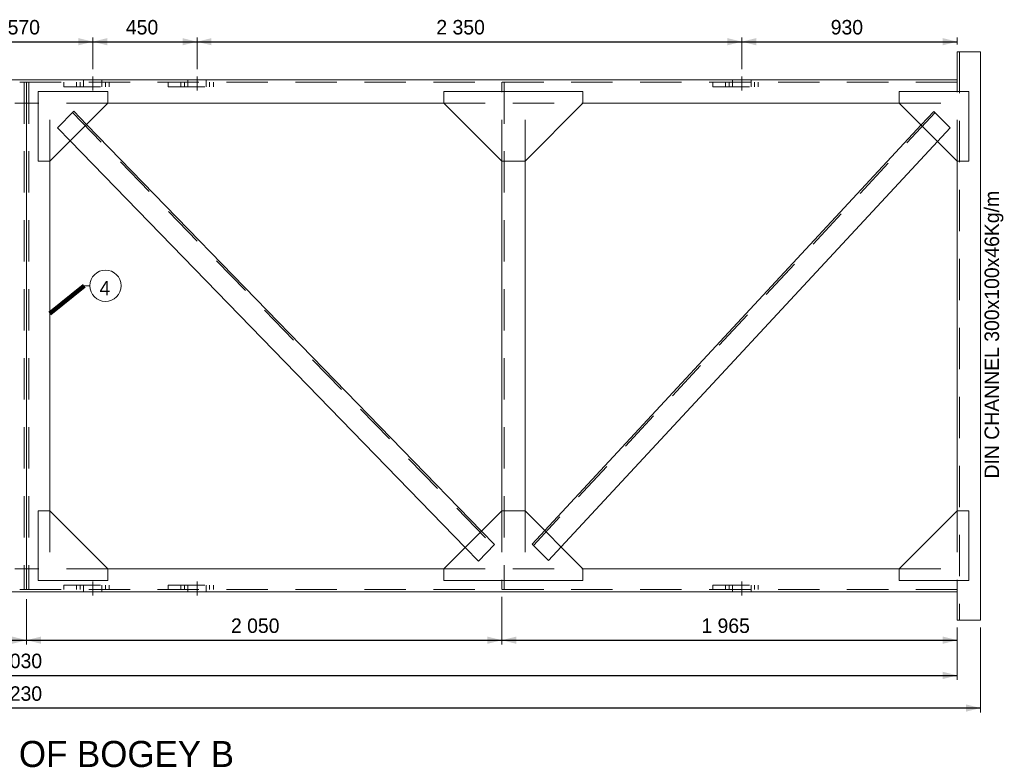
# Model space of a CAD drawing. Header units: millimetres. Extents: x -33820 to -12795, y -745548 to -730698.
# Tile 4 of 25: x -28570 to -24322, y -740404 to -737194. Entities that reach past the tile are written whole.
import ezdxf
from ezdxf.enums import TextEntityAlignment as Align

# ---------------------------------------------------------------- set-up
doc = ezdxf.new("R2010")
doc.units = ezdxf.units.MM
doc.header["$MEASUREMENT"] = 0
for name, pattern in [('DGN Style 2', [297.392727, 178.435636, -118.957091]), ('DGN Style 4', [476.125756, 237.914182, -118.957091, 0.297393, -118.957091]), ('DGN Style 5', [208.174909, 89.217818, -118.957091])]:
    doc.linetypes.add(name, pattern=pattern)
doc.styles.add('Style-ENGINEERING', font='ENGINEERING.shx')
doc.styles.add('Style-ENGINEERING_0', font='ENGINEERING.shx')
doc.dimstyles.new('MetricMM', dxfattribs={"dimtxt": 3, "dimasz": 3, "dimexe": 1.5, "dimexo": 1.5, "dimgap": 1.5, "dimtad": 1, "dimdec": 0, "dimzin": 7, "dimtxsty": 'Style-ENGINEERING_0', "dimcen": 0.09, "dimclrd": 1, "dimclre": 1, "dimclrt": 7, "dimadec": 0, "dimazin": 3, "dimtfac": 1, "dimtdec": 0, "dimtofl": 0, "dimtmove": 0, "dimatfit": 3, "dimfxl": 1, "dimtzin": 7, "dimlwd": -1, "dimlwe": 0, "dimarcsym": 0})

# ---------------------------------------------------------------- blocks, each defined once
blk = doc.blocks.new('*D345')
at = {"color": 1, "linetype": 'Continuous', "lineweight": 0, "transparency": 16777216}
for p, q in [((-7282.3, -1559.5), (-7282.3, -1764.9)), ((-5232.3, -1569.5), (-5232.3, -1764.9))]:
    blk.add_line(p, q, dxfattribs=at)
at = {"color": 1, "linetype": 'Continuous', "transparency": 16777216}
blk.add_line((-7282.3, -1746.2), (-5232.3, -1746.2), dxfattribs=at)
at = {"color": 1, "linetype": 'Continuous', "lineweight": 0, "transparency": 16777216}
blk.add_solid([(-7219.8, -1761.8), (-7282.3, -1746.2), (-7219.8, -1730.6)], dxfattribs=at)
at = {"color": 1, "linetype": 'Continuous', "lineweight": 0, "transparency": 16777216, "extrusion": (0, 0, -1)}
blk.add_solid([(5294.8, -1730.6), (5232.3, -1746.2), (5294.8, -1761.8)], dxfattribs=at)
at = {"layer": 'Defpoints', "color": 7, "linetype": 'Continuous', "lineweight": 0, "transparency": 16777216}
for p in [(-7282.3, -1528.3), (-5232.3, -1538.3), (-6257.3, -1746.2), (-5232.3, -1746.2)]:
    blk.add_point(p, dxfattribs=at)
at = {"color": 7, "linetype": 'Continuous', "lineweight": 0, "transparency": 16777216, "style": 'Style-ENGINEERING'}
blk.add_text('2 050', height=62.5, dxfattribs=at).set_placement((-6400.7, -1683.7), align=Align.MIDDLE_LEFT)
blk = doc.blocks.new('*D346')
at = {"color": 1, "linetype": 'Continuous', "lineweight": 0, "transparency": 16777216}
for p, q in [((-5232.3, -1569.5), (-5232.3, -1764.9)), ((-3182.3, -1559.5), (-3182.3, -1764.9))]:
    blk.add_line(p, q, dxfattribs=at)
at = {"color": 1, "linetype": 'Continuous', "transparency": 16777216}
blk.add_line((-5232.3, -1746.2), (-3182.3, -1746.2), dxfattribs=at)
at = {"color": 1, "linetype": 'Continuous', "lineweight": 0, "transparency": 16777216}
blk.add_solid([(-5169.8, -1761.8), (-5232.3, -1746.2), (-5169.8, -1730.6)], dxfattribs=at)
at = {"color": 1, "linetype": 'Continuous', "lineweight": 0, "transparency": 16777216, "extrusion": (0, 0, -1)}
blk.add_solid([(3244.8, -1730.6), (3182.3, -1746.2), (3244.8, -1761.8)], dxfattribs=at)
at = {"layer": 'Defpoints', "color": 7, "linetype": 'Continuous', "lineweight": 0, "transparency": 16777216}
for p in [(-3182.3, -1528.3), (-5232.3, -1538.3), (-4207.3, -1746.2), (-3182.3, -1746.2)]:
    blk.add_point(p, dxfattribs=at)
at = {"color": 7, "linetype": 'Continuous', "lineweight": 0, "transparency": 16777216, "style": 'Style-ENGINEERING'}
blk.add_text('2 050', height=62.5, dxfattribs=at).set_placement((-4350.7, -1683.7), align=Align.MIDDLE_LEFT)
blk = doc.blocks.new('*D347')
at = {"color": 1, "linetype": 'Continuous', "lineweight": 0, "transparency": 16777216}
for p, q in [((-3182.3, -1559.5), (-3182.3, -1764.9)), ((-1217.4, -1690.8), (-1217.4, -1764.9))]:
    blk.add_line(p, q, dxfattribs=at)
at = {"color": 1, "linetype": 'Continuous', "transparency": 16777216}
blk.add_line((-3182.3, -1746.2), (-1217.4, -1746.2), dxfattribs=at)
at = {"color": 1, "linetype": 'Continuous', "lineweight": 0, "transparency": 16777216}
blk.add_solid([(-3119.8, -1761.8), (-3182.3, -1746.2), (-3119.8, -1730.6)], dxfattribs=at)
at = {"color": 1, "linetype": 'Continuous', "lineweight": 0, "transparency": 16777216, "extrusion": (0, 0, -1)}
blk.add_solid([(1279.9, -1730.6), (1217.4, -1746.2), (1279.9, -1761.8)], dxfattribs=at)
at = {"layer": 'Defpoints', "color": 7, "linetype": 'Continuous', "lineweight": 0, "transparency": 16777216}
for p in [(-3182.3, -1528.3), (-1217.4, -1659.5), (-2199.8, -1746.2), (-1217.4, -1746.2)]:
    blk.add_point(p, dxfattribs=at)
at = {"color": 7, "linetype": 'Continuous', "lineweight": 0, "transparency": 16777216, "style": 'Style-ENGINEERING'}
blk.add_text('1 965', height=62.5, dxfattribs=at).set_placement((-2321.4, -1683.7), align=Align.MIDDLE_LEFT)
blk = doc.blocks.new('*D348')
at = {"color": 1, "linetype": 'Continuous', "lineweight": 0, "transparency": 16777216}
for p, q in [((-9347.3, -1690.8), (-9347.3, -2057.6)), ((-1117.3, -1690.8), (-1117.3, -2057.6))]:
    blk.add_line(p, q, dxfattribs=at)
at = {"color": 1, "linetype": 'Continuous', "transparency": 16777216}
blk.add_line((-1117.3, -2038.8), (-9347.3, -2038.8), dxfattribs=at)
at = {"color": 1, "linetype": 'Continuous', "lineweight": 0, "transparency": 16777216}
blk.add_solid([(-9284.8, -2054.4), (-9347.3, -2038.8), (-9284.8, -2023.2)], dxfattribs=at)
at = {"color": 1, "linetype": 'Continuous', "lineweight": 0, "transparency": 16777216, "extrusion": (0, 0, -1)}
blk.add_solid([(1179.8, -2023.2), (1117.3, -2038.8), (1179.8, -2054.4)], dxfattribs=at)
at = {"layer": 'Defpoints', "color": 7, "linetype": 'Continuous', "lineweight": 0, "transparency": 16777216}
for p in [(-9347.3, -1659.5), (-1117.3, -1659.5), (-9347.3, -2038.8), (-5232.3, -2038.8)]:
    blk.add_point(p, dxfattribs=at)
at = {"color": 7, "linetype": 'Continuous', "lineweight": 0, "transparency": 16777216, "style": 'Style-ENGINEERING'}
blk.add_text('8 230', height=62.5, dxfattribs=at).set_placement((-5374.7, -1976.3), align=Align.MIDDLE_LEFT)
blk = doc.blocks.new('*D349')
at = {"color": 1, "linetype": 'Continuous', "lineweight": 0, "transparency": 16777216}
for p, q in [((-9247.1, -1690.8), (-9247.1, -1916.7)), ((-1217.4, -1690.8), (-1217.4, -1916.7))]:
    blk.add_line(p, q, dxfattribs=at)
at = {"color": 1, "linetype": 'Continuous', "transparency": 16777216}
blk.add_line((-9247.1, -1898), (-1217.4, -1898), dxfattribs=at)
at = {"color": 1, "linetype": 'Continuous', "lineweight": 0, "transparency": 16777216}
blk.add_solid([(-9184.6, -1913.6), (-9247.1, -1898), (-9184.6, -1882.4)], dxfattribs=at)
at = {"color": 1, "linetype": 'Continuous', "lineweight": 0, "transparency": 16777216, "extrusion": (0, 0, -1)}
blk.add_solid([(1279.9, -1882.4), (1217.4, -1898), (1279.9, -1913.6)], dxfattribs=at)
at = {"layer": 'Defpoints', "color": 7, "linetype": 'Continuous', "lineweight": 0, "transparency": 16777216}
for p in [(-9247.1, -1659.5), (-1217.4, -1659.5), (-5232.3, -1898), (-1217.4, -1898)]:
    blk.add_point(p, dxfattribs=at)
at = {"color": 7, "linetype": 'Continuous', "lineweight": 0, "transparency": 16777216, "style": 'Style-ENGINEERING'}
blk.add_text('8 030', height=62.5, dxfattribs=at).set_placement((-5374.7, -1835.5), align=Align.MIDDLE_LEFT)
blk = doc.blocks.new('*D361')
at = {"color": 1, "linetype": 'Continuous', "lineweight": 0, "transparency": 16777216}
for p, q in [((-5517.3, 715.2), (-5517.3, 852.7)), ((-4947.3, 715.2), (-4947.3, 852.7))]:
    blk.add_line(p, q, dxfattribs=at)
at = {"color": 1, "linetype": 'Continuous', "transparency": 16777216}
blk.add_line((-5517.3, 833.9), (-4947.3, 833.9), dxfattribs=at)
at = {"color": 1, "linetype": 'Continuous', "lineweight": 0, "transparency": 16777216}
blk.add_solid([(-5454.8, 818.3), (-5517.3, 833.9), (-5454.8, 849.5)], dxfattribs=at)
at = {"color": 1, "linetype": 'Continuous', "lineweight": 0, "transparency": 16777216, "extrusion": (0, 0, -1)}
blk.add_solid([(5009.8, 849.5), (4947.3, 833.9), (5009.8, 818.3)], dxfattribs=at)
at = {"layer": 'Defpoints', "color": 7, "linetype": 'Continuous', "lineweight": 0, "transparency": 16777216}
for p in [(-5232.3, 833.9), (-4947.3, 833.9), (-5517.3, 684), (-4947.3, 684)]:
    blk.add_point(p, dxfattribs=at)
at = {"color": 7, "linetype": 'Continuous', "lineweight": 0, "transparency": 16777216, "style": 'Style-ENGINEERING'}
blk.add_text('570', height=62.5, dxfattribs=at).set_placement((-5314.2, 896.4), align=Align.MIDDLE_LEFT)
blk = doc.blocks.new('*D362')
at = {"color": 1, "linetype": 'Continuous', "lineweight": 0, "transparency": 16777216}
for p, q in [((-4947.3, 715.2), (-4947.3, 852.7)), ((-4497.3, 715.2), (-4497.3, 852.7))]:
    blk.add_line(p, q, dxfattribs=at)
at = {"color": 1, "linetype": 'Continuous', "transparency": 16777216}
blk.add_line((-4947.3, 833.9), (-4497.3, 833.9), dxfattribs=at)
at = {"color": 1, "linetype": 'Continuous', "lineweight": 0, "transparency": 16777216}
blk.add_solid([(-4884.8, 818.3), (-4947.3, 833.9), (-4884.8, 849.5)], dxfattribs=at)
at = {"color": 1, "linetype": 'Continuous', "lineweight": 0, "transparency": 16777216, "extrusion": (0, 0, -1)}
blk.add_solid([(4559.8, 849.5), (4497.3, 833.9), (4559.8, 818.3)], dxfattribs=at)
at = {"layer": 'Defpoints', "color": 7, "linetype": 'Continuous', "lineweight": 0, "transparency": 16777216}
for p in [(-4722.3, 833.9), (-4497.3, 833.9), (-4947.3, 684), (-4497.3, 684)]:
    blk.add_point(p, dxfattribs=at)
at = {"color": 7, "linetype": 'Continuous', "lineweight": 0, "transparency": 16777216, "style": 'Style-ENGINEERING'}
blk.add_text('450', height=62.5, dxfattribs=at).set_placement((-4804.2, 896.4), align=Align.MIDDLE_LEFT)
blk = doc.blocks.new('*D363')
at = {"color": 1, "linetype": 'Continuous', "lineweight": 0, "transparency": 16777216}
for p, q in [((-4497.3, 715.2), (-4497.3, 852.7)), ((-2147.3, 715.2), (-2147.3, 852.7))]:
    blk.add_line(p, q, dxfattribs=at)
at = {"color": 1, "linetype": 'Continuous', "transparency": 16777216}
blk.add_line((-4497.3, 833.9), (-2147.3, 833.9), dxfattribs=at)
at = {"color": 1, "linetype": 'Continuous', "lineweight": 0, "transparency": 16777216}
blk.add_solid([(-4434.8, 818.3), (-4497.3, 833.9), (-4434.8, 849.5)], dxfattribs=at)
at = {"color": 1, "linetype": 'Continuous', "lineweight": 0, "transparency": 16777216, "extrusion": (0, 0, -1)}
blk.add_solid([(2209.8, 849.5), (2147.3, 833.9), (2209.8, 818.3)], dxfattribs=at)
at = {"layer": 'Defpoints', "color": 7, "linetype": 'Continuous', "lineweight": 0, "transparency": 16777216}
for p in [(-3322.3, 833.9), (-2147.3, 833.9), (-4497.3, 684), (-2147.3, 684)]:
    blk.add_point(p, dxfattribs=at)
at = {"color": 7, "linetype": 'Continuous', "lineweight": 0, "transparency": 16777216, "style": 'Style-ENGINEERING'}
blk.add_text('2 350', height=62.5, dxfattribs=at).set_placement((-3464.7, 896.4), align=Align.MIDDLE_LEFT)
blk = doc.blocks.new('*D364')
at = {"color": 1, "linetype": 'Continuous', "lineweight": 0, "transparency": 16777216}
for p, q in [((-2147.3, 715.2), (-2147.3, 852.7)), ((-1217.4, 821.5), (-1217.4, 852.7))]:
    blk.add_line(p, q, dxfattribs=at)
at = {"color": 1, "linetype": 'Continuous', "transparency": 16777216}
blk.add_line((-2147.3, 833.9), (-1217.4, 833.9), dxfattribs=at)
at = {"color": 1, "linetype": 'Continuous', "lineweight": 0, "transparency": 16777216}
blk.add_solid([(-2084.8, 818.3), (-2147.3, 833.9), (-2084.8, 849.5)], dxfattribs=at)
at = {"color": 1, "linetype": 'Continuous', "lineweight": 0, "transparency": 16777216, "extrusion": (0, 0, -1)}
blk.add_solid([(1279.9, 849.5), (1217.4, 833.9), (1279.9, 818.3)], dxfattribs=at)
at = {"layer": 'Defpoints', "color": 7, "linetype": 'Continuous', "lineweight": 0, "transparency": 16777216}
for p in [(-1682.3, 833.9), (-1217.4, 833.9), (-1217.4, 790.2), (-2147.3, 684)]:
    blk.add_point(p, dxfattribs=at)
at = {"color": 7, "linetype": 'Continuous', "lineweight": 0, "transparency": 16777216, "style": 'Style-ENGINEERING'}
blk.add_text('930', height=62.5, dxfattribs=at).set_placement((-1763.3, 896.4), align=Align.MIDDLE_LEFT)
blk = doc.blocks.new('*U327')
at = {"color": 7, "linetype": 'Continuous', "lineweight": 0}
for p, q in [((-1117.27, 790.21), (-1217.41, 790.21)), ((-1217.41, 619), (-1217.41, 790.21)), ((-1117.27, 790.21), (-1117.27, -1659.5)), ((-1217.41, 669), (-9247.13, 669)), ((-5282.55, 569), (-5181.98, 569)), ((-5232.27, 569), (-5232.27, -1438.29)), ((-4881.98, 569), (-3432.27, 569)), ((-2832.27, 569), (-1467.41, 569)), ((-4973.5, 477.48), (-3270.03, -1276.05)), ((-1373.29, 474.87), (-2997.15, -1273.41)), ((-5044.22, 406.76), (-3339.29, -1348.28)), ((-1302.53, 404.12), (-2926.39, -1344.16)), ((-5131.98, 319), (-5131.98, -1188.29)), ((-3182.27, 319), (-3182.27, -1188.29)), ((-3081.98, 319.28), (-3081.98, -1188.57)), ((-1217.41, 319), (-1217.41, -1188.29)), ((-4959.79, -218.2), (-4984.56, -218.2)), ((-5282.55, -1438.29), (-5181.98, -1438.29)), ((-4881.98, -1438.29), (-3432.27, -1438.29)), ((-2832.27, -1438.29), (-1467.41, -1438.29)), ((-1217.41, -1488.29), (-1217.41, -1659.5)), ((-1217.41, -1538.29), (-9247.13, -1538.29)), ((-1117.27, -1659.5), (-1217.41, -1659.5))]:
    blk.add_line(p, q, dxfattribs=at)
at = {"color": 7, "linetype": 'DGN Style 2', "lineweight": 0}
for p, q in [((-1207.41, 790.21), (-1207.41, -1659.5)), ((-1217.41, 659), (-9247.13, 659)), ((-5242.27, 659), (-5242.27, -1527)), ((-5232.27, 569), (-5232.27, 657.71)), ((-5222.27, 659), (-5222.27, -1527)), ((-3182.27, 319), (-3182.27, 659)), ((-3172.27, 659), (-3172.27, -1528.29)), ((-1217.41, 319), (-1217.41, 619)), ((-4881.98, 569), (-5181.98, 569)), ((-5131.98, 319), (-5131.98, 569)), ((-3432.27, 569), (-2832.27, 569)), ((-3082.27, 319), (-3082.27, 569)), ((-1467.41, 569), (-1217.41, 569)), ((-5034.79, 529.15), (-3220.02, -1339.07)), ((-5029.25, 534.93), (-4973.5, 477.48)), ((-1312.9, 528.03), (-3045.82, -1337.46)), ((-1318.76, 533.48), (-1373.29, 474.87)), ((-5098.51, 462.7), (-5042.76, 405.25)), ((-1248, 462.72), (-1302.53, 404.12)), ((-5131.98, -1188.29), (-5131.98, -1438.29)), ((-3182.27, -1188.29), (-3182.27, -1528.29)), ((-3082.27, -1188.29), (-3082.27, -1438.29)), ((-1217.41, -1188.29), (-1217.41, -1488.29)), ((-2997.15, -1273.41), (-3051.68, -1332.01)), ((-3270.03, -1276.05), (-3214.28, -1333.5)), ((-3339.29, -1348.28), (-3283.54, -1405.72)), ((-2926.39, -1344.16), (-2980.92, -1402.77)), ((-5232.27, -1438.29), (-5232.27, -1527)), ((-4881.98, -1438.29), (-5181.98, -1438.29)), ((-3432.27, -1438.29), (-2832.27, -1438.29)), ((-1467.41, -1438.29), (-1217.41, -1438.29)), ((-1217.41, -1528.29), (-9247.13, -1528.29))]:
    blk.add_line(p, q, dxfattribs=at)
at = {"color": 1, "linetype": 'DGN Style 4', "lineweight": 0}
for p, q in [((-4947.27, 624.28), (-4947.27, 684)), ((-4497.27, 624.28), (-4497.27, 684)), ((-2147.27, 624.28), (-2147.27, 684)), ((-4947.27, -1493.57), (-4947.27, -1553.29)), ((-4497.27, -1493.57), (-4497.27, -1553.29)), ((-2147.27, -1493.57), (-2147.27, -1553.29))]:
    blk.add_line(p, q, dxfattribs=at)
at = {"color": 7, "linetype": 'DGN Style 2', "lineweight": 0, "flags": 128}
for points in [[(-5072.27, 659), (-5072.27, 639), (-4822.27, 639), (-4822.27, 659)], [(-5017.77, 659), (-5017.77, 639)], [(-5001.77, 659), (-5001.77, 639)], [(-4987.27, 639), (-4987.27, 669)], [(-4907.27, 669), (-4907.27, 639)], [(-4892.77, 659), (-4892.77, 639)], [(-4876.77, 659), (-4876.77, 639)], [(-4622.27, 659), (-4622.27, 639), (-4372.27, 639), (-4372.27, 659)], [(-4567.77, 659), (-4567.77, 639)], [(-4551.77, 659), (-4551.77, 639)], [(-4537.27, 639), (-4537.27, 669)], [(-4457.27, 669), (-4457.27, 639)], [(-4442.77, 659), (-4442.77, 639)], [(-4426.77, 659), (-4426.77, 639)], [(-2272.27, 659), (-2272.27, 639), (-2022.27, 639), (-2022.27, 659)], [(-2217.77, 659), (-2217.77, 639)], [(-2201.77, 659), (-2201.77, 639)], [(-2187.27, 639), (-2187.27, 669)], [(-2107.27, 669), (-2107.27, 639)], [(-2092.77, 659), (-2092.77, 639)], [(-2076.77, 659), (-2076.77, 639)], [(-5029.25, 534.93), (-5098.51, 462.7)], [(-1318.76, 533.48), (-1248, 462.72)], [(-3214.28, -1333.5), (-3283.54, -1405.72)], [(-3051.68, -1332.01), (-2980.92, -1402.77)], [(-5072.27, -1528.29), (-5072.27, -1508.29), (-4822.27, -1508.29), (-4822.27, -1528.29)], [(-5017.77, -1528.29), (-5017.77, -1508.29)], [(-5001.77, -1528.29), (-5001.77, -1508.29)], [(-4987.27, -1508.29), (-4987.27, -1538.29)], [(-4907.27, -1538.29), (-4907.27, -1508.29)], [(-4892.77, -1528.29), (-4892.77, -1508.29)], [(-4876.77, -1528.29), (-4876.77, -1508.29)], [(-4622.27, -1528.29), (-4622.27, -1508.29), (-4372.27, -1508.29), (-4372.27, -1528.29)], [(-4567.77, -1528.29), (-4567.77, -1508.29)], [(-4551.77, -1528.29), (-4551.77, -1508.29)], [(-4537.27, -1508.29), (-4537.27, -1538.29)], [(-4457.27, -1538.29), (-4457.27, -1508.29)], [(-4442.77, -1528.29), (-4442.77, -1508.29)], [(-4426.77, -1528.29), (-4426.77, -1508.29)], [(-2272.27, -1528.29), (-2272.27, -1508.29), (-2022.27, -1508.29), (-2022.27, -1528.29)], [(-2217.77, -1528.29), (-2217.77, -1508.29)], [(-2201.77, -1528.29), (-2201.77, -1508.29)], [(-2187.27, -1508.29), (-2187.27, -1538.29)], [(-2107.27, -1538.29), (-2107.27, -1508.29)], [(-2092.77, -1528.29), (-2092.77, -1508.29)], [(-2076.77, -1528.29), (-2076.77, -1508.29)]]:
    blk.add_lwpolyline(points, dxfattribs=at)
at = {"color": 7, "linetype": 'Continuous', "lineweight": 0, "flags": 128}
for points in [[(-5181.98, 619), (-4881.98, 619), (-4881.98, 569), (-5131.98, 319), (-5181.98, 319), (-5181.98, 619)], [(-2832.27, 619), (-3432.27, 619), (-3432.27, 569), (-3182.27, 319), (-3082.27, 319), (-2832.27, 569), (-2832.27, 619)], [(-1167.41, 619), (-1467.41, 619), (-1467.41, 569), (-1217.41, 319), (-1167.41, 319), (-1167.41, 619)], [(-5181.98, -1488.29), (-4881.98, -1488.29), (-4881.98, -1438.29), (-5131.98, -1188.29), (-5181.98, -1188.29), (-5181.98, -1488.29)], [(-2832.27, -1488.29), (-3432.27, -1488.29), (-3432.27, -1438.29), (-3182.27, -1188.29), (-3082.27, -1188.29), (-2832.27, -1438.29), (-2832.27, -1488.29)], [(-1167.41, -1488.29), (-1467.41, -1488.29), (-1467.41, -1438.29), (-1217.41, -1188.29), (-1167.41, -1188.29), (-1167.41, -1488.29)]]:
    blk.add_lwpolyline(points, close=True, dxfattribs=at)
at = {"color": 7, "linetype": 'Continuous', "lineweight": 13}
blk.add_circle((-4892.22, -218.2), 67.57, dxfattribs=at)
at = {"color": 7, "linetype": 'DGN Style 5', "lineweight": 0, "insert": (-1058.98, -429.18), "char_height": 62.5, "width": 1908.6778, "attachment_point": 5, "rotation": 90, "line_spacing_factor": 0.6, "style": 'Style-ENGINEERING'}
blk.add_mtext('DIN CHANNEL 300x100x46Kg/m', dxfattribs=at)
at = {"color": 7, "linetype": 'DGN Style 5', "lineweight": 0, "insert": (-4894.83, -228.62), "char_height": 62.5, "width": 828.6175, "attachment_point": 5, "line_spacing_factor": 0.6, "style": 'Style-ENGINEERING'}
blk.add_mtext('4', dxfattribs=at)
at = {"color": 7, "lineweight": 13, "insert": (-5232.27, -2237.55), "char_height": 112.5, "width": 7039.4656, "attachment_point": 5, "line_spacing_factor": 0.9, "style": 'Style-ENGINEERING'}
blk.add_mtext('PLAN VIEW OF BOGEY B', dxfattribs=at)
at = {"color": 1, "linetype": 'Continuous'}
for base, p1, p2, picture, middle in [((-4947.27, 833.91), (-5517.27, 684), (-4947.27, 684), '*D361', (-5232.27, 833.91)), ((-4497.27, 833.91), (-4947.27, 684), (-4497.27, 684), '*D362', (-4722.27, 833.91)), ((-2147.27, 833.91), (-4497.27, 684), (-2147.27, 684), '*D363', (-3322.27, 833.91)), ((-1217.41, 833.91), (-2147.27, 684), (-1217.41, 790.21), '*D364', (-1682.34, 833.91)), ((-5232.27, -1746.18), (-7282.27, -1528.29), (-5232.27, -1538.29), '*D345', (-6257.27, -1746.18)), ((-3182.27, -1746.18), (-5232.27, -1538.29), (-3182.27, -1528.29), '*D346', (-4207.27, -1746.18)), ((-1217.41, -1746.18), (-3182.27, -1528.29), (-1217.41, -1659.5), '*D347', (-2199.84, -1746.18)), ((-1217.41, -1898), (-9247.13, -1659.5), (-1217.41, -1659.5), '*D349', (-5232.27, -1898))]:
    dim = blk.add_linear_dim(base=base, p1=p1, p2=p2, text='\\FSTANDARD;<>', dimstyle='MetricMM', override={"dimtxt": 62.5, "dimasz": 62.5, "dimexe": 18.75, "dimexo": 31.25, "dimgap": 31.25}, dxfattribs=at)
    dim.commit()
    dim.dimension.update_dxf_attribs({"geometry": picture, "text_midpoint": middle})
dim = blk.add_linear_dim(base=(-9347.27, -2038.8), p1=(-1117.27, -1659.5), p2=(-9347.27, -1659.5), angle=180, text='\\FSTANDARD;<>', dimstyle='MetricMM', override={"dimtxt": 62.5, "dimasz": 62.5, "dimexe": 18.75, "dimexo": 31.25, "dimgap": 31.25}, dxfattribs=at)
dim.commit()
dim.dimension.update_dxf_attribs({"geometry": '*D348', "text_midpoint": (-5232.27, -2038.8)})
blk.add_leader([(-5131.98, -337.51), (-4984.56, -218.2)], dimstyle='MetricMM', override={"dimtxt": 62.5, "dimasz": 62.5, "dimgap": 31.25, "dimclrd": 0, "dimlwd": 65534}, dxfattribs=at)

msp = doc.modelspace()

# ---------------------------------------------------------------- block references
at = {"color": 7, "linetype": 'Continuous', "lineweight": 13}
msp.add_blockref('*U327', (-23307.55, -738122.65), dxfattribs=at)

doc.saveas('drawing.dxf')
